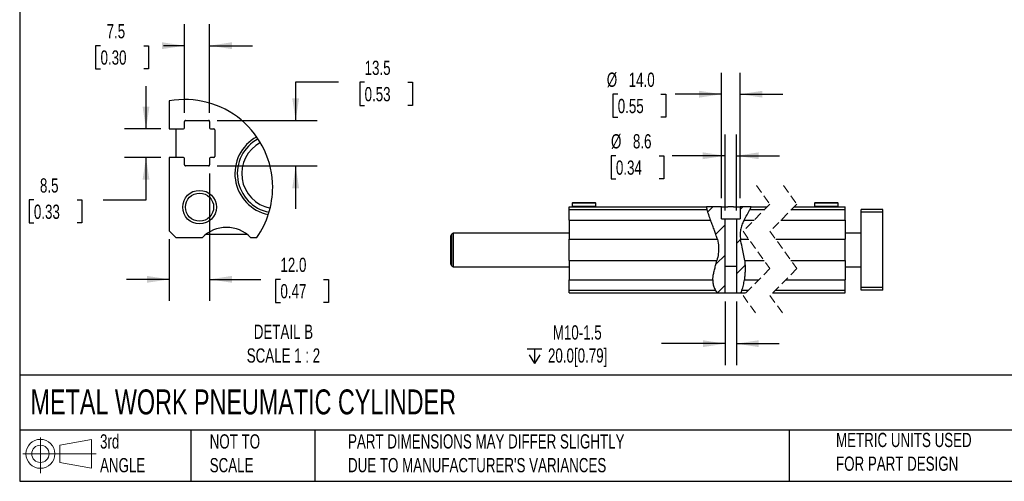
# Model space of a CAD drawing. Header units: millimetres. Extents: x 32 to 1365, y 32 to 1048.
# Tile 1 of 5: x 32 to 763, y 32 to 375. Entities that reach past the tile are written whole.
import ezdxf

# ---------------------------------------------------------------- set-up
doc = ezdxf.new("R2010")
doc.units = ezdxf.units.MM
doc.header["$LTSCALE"] = 5
doc.linetypes.add('SLD-Dashed', pattern=[1.905, 1.27, -0.635])
doc.linetypes.add('SLD-Solid', pattern=[0])
doc.layers.add('DIMENSIONS', color=140, linetype='SLD-Solid', lineweight=25)
doc.layers.add('TEXT', color=140, linetype='SLD-Solid', lineweight=25)
doc.layers.add('HATCH', color=6, linetype='SLD-Solid')
doc.layers.add('SLD-DEFPOINTS', color=7, linetype='Continuous')
doc.styles.add('SLDTEXTSTYLE0', font='TXT', dxfattribs={"width": 0.7})
doc.dimstyles.new('SLDDIMSTYLE0', dxfattribs={"dimtxt": 10.790039, "dimasz": 16.51, "dimexe": 0, "dimexo": 0.0625, "dimgap": 2.69751, "dimtad": 0, "dimtih": 1, "dimtoh": 1, "dimrnd": 1e-09, "dimzin": 4, "dimdsep": 46, "dimtxsty": 'SLDTEXTSTYLE0', "dimsah": 1, "dimcen": 0.09, "dimadec": 0, "dimazin": 1, "dimtfac": 1, "dimtmove": 0, "dimatfit": 0, "dimfxl": 0, "dimfrac": 2, "dimtolj": 1, "dimtzin": 12, "dimarcsym": 0})
doc.dimstyles.new('SLDDIMSTYLE5', dxfattribs={"dimtxt": 10.790039, "dimasz": 16.51, "dimexe": 0, "dimexo": 0.0625, "dimgap": 2.69751, "dimtad": 0, "dimtih": 1, "dimtoh": 1, "dimrnd": 1e-09, "dimzin": 12, "dimdsep": 46, "dimtxsty": 'SLDTEXTSTYLE0', "dimsah": 1, "dimcen": 0.09, "dimadec": 0, "dimazin": 3, "dimtfac": 1, "dimtmove": 0, "dimatfit": 0, "dimfxl": 0, "dimfrac": 2, "dimtolj": 1, "dimtzin": 12, "dimarcsym": 0})
doc.dimstyles.new('SLDDIMSTYLE6', dxfattribs={"dimtxt": 10.790039, "dimasz": 16.51, "dimexe": 0, "dimexo": 0.0625, "dimgap": 2.69751, "dimtad": 0, "dimtih": 1, "dimtoh": 1, "dimlfac": 0.4, "dimrnd": 1e-09, "dimzin": 12, "dimdsep": 46, "dimtxsty": 'SLDTEXTSTYLE0', "dimsah": 1, "dimcen": 0.09, "dimadec": 0, "dimazin": 3, "dimtfac": 1, "dimtmove": 0, "dimatfit": 0, "dimfxl": 0, "dimfrac": 2, "dimtolj": 1, "dimtzin": 12, "dimarcsym": 0})
doc.dimstyles.new('SLDDIMSTYLE7', dxfattribs={"dimtxt": 10.790039, "dimasz": 16.51, "dimexe": 0, "dimexo": 0.0625, "dimgap": 2.69751, "dimtad": 0, "dimtih": 1, "dimtoh": 1, "dimlfac": 0.4, "dimrnd": 1e-09, "dimzin": 4, "dimdsep": 46, "dimtxsty": 'SLDTEXTSTYLE0', "dimsah": 1, "dimcen": 0.09, "dimadec": 0, "dimazin": 1, "dimtfac": 1, "dimtmove": 0, "dimatfit": 0, "dimfxl": 0, "dimfrac": 2, "dimtolj": 1, "dimtzin": 12, "dimarcsym": 0})

# ---------------------------------------------------------------- blocks, each defined once
blk = doc.blocks.new('Block11')
at = {"color": 7, "linetype": 'SLD-Solid', "lineweight": 18}
for p, q in [((12.94, 26.55), (12.94, 0)), ((27.4, 20.84), (50.88, 25.16)), ((50.88, 25.16), (50.88, 3.66)), ((27.4, 7.98), (27.4, 20.84)), ((0, 14.41), (54.37, 14.41)), ((27.4, 7.98), (50.88, 3.66))]:
    blk.add_line(p, q, dxfattribs=at)
for radius in [10.75, 6.43]:
    blk.add_circle((12.94, 14.41), radius, dxfattribs=at)
blk = doc.blocks.new('Block12')
at = {"layer": 'SLD-DEFPOINTS'}
blk.add_blockref('Block11', (0, 0), dxfattribs=at)
blk = doc.blocks.new('SW_SYMBOL_HOLE_DEPTH')
at = {"layer": 'DIMENSIONS', "color": 0}
for p, q in [((0, 4375), (4000, 4375)), ((500, 2775), (2000, 375)), ((2000, 4375), (2000, 375)), ((3500, 2775), (2000, 375))]:
    blk.add_line(p, q, dxfattribs=at)
blk = doc.blocks.new('_D_29')
at = {"layer": 'DIMENSIONS'}
for p, q in [((555.69, 165.37), (555.69, 118.17)), ((564.07, 165.37), (564.07, 118.17)), ((555.69, 134.05), (508.43, 134.05)), ((564.07, 134.05), (595.82, 134.05))]:
    blk.add_line(p, q, dxfattribs=at)
for points in [[(555.69, 134.05), (539.18, 136.59), (539.18, 131.51)], [(564.07, 134.05), (580.58, 131.51), (580.58, 136.59)]]:
    blk.add_solid(points, dxfattribs=at)
at = {"layer": 'DIMENSIONS', "xscale": 0.002688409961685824, "yscale": 0.002688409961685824, "zscale": 0.002688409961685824}
blk.add_blockref('SW_SYMBOL_HOLE_DEPTH', (408.68, 118.33), dxfattribs=at)
at = {"layer": 'DIMENSIONS', "char_height": 10.583, "attachment_point": 1, "style": 'SLDTEXTSTYLE0'}
for s, insert in [('M10-1.5', (427.67, 147.69)), ('20.0[0.79]', (424.11, 130.54))]:
    blk.add_mtext(s, dxfattribs=dict(at, insert=insert))
blk = doc.blocks.new('_D_30')
at = {"layer": 'DIMENSIONS'}
for p, q in [((555.58, 233.07), (555.58, 289.54)), ((564.18, 233.07), (564.18, 289.54)), ((474.56, 273.67), (470.94, 273.67)), ((470.94, 273.67), (470.94, 256.52)), ((506.62, 273.67), (510.25, 273.67)), ((510.25, 273.67), (510.25, 256.52)), ((555.58, 273.67), (516.28, 273.67)), ((564.18, 273.67), (595.93, 273.67)), ((470.94, 256.52), (474.56, 256.52)), ((510.25, 256.52), (506.62, 256.52))]:
    blk.add_line(p, q, dxfattribs=at)
for points in [[(555.58, 273.67), (539.07, 276.21), (539.07, 271.13)], [(564.18, 273.67), (580.69, 271.13), (580.69, 276.21)]]:
    blk.add_solid(points, dxfattribs=at)
at = {"layer": 'DIMENSIONS', "char_height": 10.583, "attachment_point": 1, "style": 'SLDTEXTSTYLE0'}
for s, insert in [('%%c', (470.9, 289.72)), ('8.6', (487.19, 289.72)), ('0.34', (474.56, 270.16))]:
    blk.add_mtext(s, dxfattribs=dict(at, insert=insert))
blk = doc.blocks.new('_D_31')
at = {"layer": 'DIMENSIONS'}
for p, q in [((552.88, 242.07), (552.88, 335.3)), ((566.88, 242.07), (566.88, 335.3)), ((475.92, 319.42), (472.3, 319.42)), ((472.3, 319.42), (472.3, 302.27)), ((507.99, 319.42), (511.61, 319.42)), ((511.61, 319.42), (511.61, 302.27)), ((552.88, 319.42), (518.55, 319.42)), ((566.88, 319.42), (598.63, 319.42)), ((472.3, 302.27), (475.92, 302.27)), ((511.61, 302.27), (507.99, 302.27))]:
    blk.add_line(p, q, dxfattribs=at)
for points in [[(552.88, 319.42), (536.37, 321.96), (536.37, 316.88)], [(566.88, 319.42), (583.39, 316.88), (583.39, 321.96)]]:
    blk.add_solid(points, dxfattribs=at)
at = {"layer": 'DIMENSIONS', "char_height": 10.583, "attachment_point": 1, "style": 'SLDTEXTSTYLE0'}
for s, insert in [('%%c', (467.78, 335.48)), ('14.0', (484.07, 335.48)), ('0.55', (475.92, 315.92))]:
    blk.add_mtext(s, dxfattribs=dict(at, insert=insert))
blk = doc.blocks.new('SW_HATCH_0')
at = {"layer": 'HATCH', "color": 0}
for p, q in [((-22.45, 0), (-26.29, -3.84)), ((0, 0), (-2.04, -2.04)), ((-13.34, -13.34), (-20.2, -20.2)), ((-1.78, -24.23), (-4.74, -27.19)), ((-13.34, -35.79), (-20, -42.45)), ((1.52, -43.38), (-4.85, -49.76)), ((-13.23, -58.13), (-18.97, -63.87))]:
    blk.add_line(p, q, dxfattribs=at)
blk = doc.blocks.new('_D_36')
at = {"layer": 'DIMENSIONS'}
for p, q in [((125.56, 293.61), (125.56, 325.36)), ((136.47, 293.61), (109.68, 293.61)), ((136.47, 272.36), (109.68, 272.36)), ((125.56, 240.87), (125.56, 272.36)), ((42.3, 240.87), (38.67, 240.87)), ((38.67, 240.87), (38.67, 223.72)), ((74.36, 240.87), (77.98, 240.87)), ((77.98, 240.87), (77.98, 223.72)), ((93.81, 240.87), (125.56, 240.87)), ((38.67, 223.72), (42.3, 223.72)), ((77.98, 223.72), (74.36, 223.72))]:
    blk.add_line(p, q, dxfattribs=at)
for points in [[(125.56, 293.61), (128.1, 310.12), (123.02, 310.12)], [(125.56, 272.36), (123.02, 255.85), (128.1, 255.85)]]:
    blk.add_solid(points, dxfattribs=at)
at = {"layer": 'DIMENSIONS', "char_height": 10.583, "attachment_point": 1, "style": 'SLDTEXTSTYLE0'}
for s, insert in [('8.5', (46.79, 256.93)), ('0.33', (42.3, 237.37))]:
    blk.add_mtext(s, dxfattribs=dict(at, insert=insert))
blk = doc.blocks.new('_D_37')
at = {"layer": 'DIMENSIONS'}
for p, q in [((154.07, 305.46), (154.07, 371.35)), ((172.82, 305.46), (172.82, 371.35)), ((91.79, 355.47), (88.17, 355.47)), ((88.17, 355.47), (88.17, 338.32)), ((123.86, 355.47), (127.48, 355.47)), ((127.48, 355.47), (127.48, 338.32)), ((154.07, 355.47), (138.48, 355.47)), ((172.82, 355.47), (204.57, 355.47)), ((88.17, 338.32), (91.79, 338.32)), ((127.48, 338.32), (123.86, 338.32))]:
    blk.add_line(p, q, dxfattribs=at)
for points in [[(154.07, 355.47), (137.56, 358.01), (137.56, 352.93)], [(172.82, 355.47), (189.33, 352.93), (189.33, 358.01)]]:
    blk.add_solid(points, dxfattribs=at)
at = {"layer": 'DIMENSIONS', "char_height": 10.583, "attachment_point": 1, "style": 'SLDTEXTSTYLE0'}
for s, insert in [('7.5', (96.28, 371.53)), ('0.30', (91.79, 351.96))]:
    blk.add_mtext(s, dxfattribs=dict(at, insert=insert))
blk = doc.blocks.new('_D_38')
at = {"layer": 'DIMENSIONS'}
for p, q in [((268.46, 328.26), (236.71, 328.26)), ((236.71, 328.26), (236.71, 299.86)), ((287.91, 328.26), (284.28, 328.26)), ((284.28, 328.26), (284.28, 311.11)), ((319.97, 328.26), (323.59, 328.26)), ((323.59, 328.26), (323.59, 311.11)), ((284.28, 311.11), (287.91, 311.11)), ((323.59, 311.11), (319.97, 311.11)), ((178.42, 299.86), (252.58, 299.86)), ((178.42, 266.11), (252.58, 266.11)), ((236.71, 266.11), (236.71, 234.36))]:
    blk.add_line(p, q, dxfattribs=at)
for points in [[(236.71, 299.86), (239.25, 316.37), (234.17, 316.37)], [(236.71, 266.11), (234.17, 249.6), (239.25, 249.6)]]:
    blk.add_solid(points, dxfattribs=at)
at = {"layer": 'DIMENSIONS', "char_height": 10.583, "attachment_point": 1, "style": 'SLDTEXTSTYLE0'}
for s, insert in [('13.5', (287.91, 344.32)), ('0.53', (287.91, 324.75))]:
    blk.add_mtext(s, dxfattribs=dict(at, insert=insert))
blk = doc.blocks.new('_D_39')
at = {"layer": 'DIMENSIONS'}
for p, q in [((172.82, 260.51), (172.82, 165.98)), ((142.82, 211.64), (142.82, 165.98)), ((142.82, 181.85), (111.07, 181.85)), ((172.82, 181.85), (210.78, 181.85)), ((225.4, 181.85), (221.77, 181.85)), ((221.77, 181.85), (221.77, 164.7)), ((257.46, 181.85), (261.08, 181.85)), ((261.08, 181.85), (261.08, 164.7)), ((221.77, 164.7), (225.4, 164.7)), ((261.08, 164.7), (257.46, 164.7))]:
    blk.add_line(p, q, dxfattribs=at)
for points in [[(142.82, 181.85), (126.31, 184.39), (126.31, 179.31)], [(172.82, 181.85), (189.33, 179.31), (189.33, 184.39)]]:
    blk.add_solid(points, dxfattribs=at)
at = {"layer": 'DIMENSIONS', "char_height": 10.583, "attachment_point": 1, "style": 'SLDTEXTSTYLE0'}
for s, insert in [('12.0', (225.4, 197.91)), ('0.47', (225.4, 178.35))]:
    blk.add_mtext(s, dxfattribs=dict(at, insert=insert))

msp = doc.modelspace()

# ---------------------------------------------------------------- linework, layer by layer
for p, q in [((142.82, 314.454), (142.82, 293.613)), ((154.82, 299.863), (172.07, 299.863)), ((142.82, 293.613), (153.32, 293.613)), ((147.82, 293.613), (147.82, 272.363)), ((154.07, 294.363), (154.07, 299.113)), ((172.82, 299.113), (172.82, 294.363)), ((173.57, 293.613), (175.82, 293.613)), ((176.57, 292.863), (176.57, 273.113)), ((153.32, 272.363), (142.82, 272.363)), ((142.82, 272.363), (142.82, 217.988)), ((154.07, 266.863), (154.07, 271.613)), ((172.82, 271.613), (172.82, 266.863)), ((175.82, 272.363), (173.57, 272.363)), ((172.07, 266.113), (154.82, 266.113)), ((439.88, 233.72), (439.88, 235.72)), ((439.88, 235.72), (541.792, 235.72)), ((442.33, 238.72), (442.03, 238.42)), ((442.03, 238.42), (442.03, 236.02)), ((459.73, 238.42), (442.03, 238.42)), ((442.03, 236.02), (442.33, 235.72)), ((459.73, 236.02), (442.03, 236.02)), ((459.43, 238.72), (442.33, 238.72)), ((459.73, 238.42), (459.43, 238.72)), ((459.43, 235.72), (459.73, 236.02)), ((459.73, 236.02), (459.73, 238.42)), ((552.88, 235.72), (541.792, 235.72)), ((552.88, 226.72), (552.88, 235.72)), ((552.88, 235.72), (557.761, 235.72)), ((561.999, 235.72), (566.88, 235.72)), ((566.88, 235.72), (566.88, 226.72)), ((575.003, 235.72), (566.88, 235.72)), ((575.003, 235.72), (586.997, 235.72)), ((606.997, 235.72), (644.788, 235.72)), ((622.238, 238.72), (621.938, 238.42)), ((621.938, 238.42), (621.938, 236.02)), ((639.638, 238.42), (621.938, 238.42)), ((621.938, 236.02), (622.238, 235.72)), ((639.638, 236.02), (621.938, 236.02)), ((639.338, 238.72), (622.238, 238.72)), ((639.638, 238.42), (639.338, 238.72)), ((639.338, 235.72), (639.638, 236.02)), ((639.638, 236.02), (639.638, 238.42)), ((644.788, 233.72), (644.788, 235.72)), ((439.88, 225.861), (439.88, 233.72)), ((439.88, 233.72), (542.16, 233.72)), ((552.88, 226.72), (555.58, 226.72)), ((555.58, 191.72), (555.58, 226.72)), ((555.58, 226.72), (564.18, 226.72)), ((564.18, 226.72), (564.18, 191.72)), ((564.18, 226.72), (566.88, 226.72)), ((574.063, 233.72), (584.997, 233.72)), ((604.997, 233.72), (644.788, 233.72)), ((644.788, 225.861), (644.788, 233.72)), ((672.788, 233.72), (656.788, 233.72)), ((656.788, 231.72), (656.788, 233.72)), ((672.788, 231.72), (656.788, 231.72)), ((656.788, 175.72), (656.788, 231.72)), ((672.788, 231.72), (672.788, 233.72)), ((672.788, 175.72), (672.788, 231.72)), ((439.88, 225.861), (439.88, 211.579)), ((439.88, 225.861), (544.748, 225.861)), ((569.713, 225.861), (577.138, 225.861)), ((597.138, 225.861), (644.788, 225.861)), ((644.788, 225.861), (644.788, 211.579)), ((142.82, 217.988), (147.82, 212.988)), ((147.82, 212.988), (167.468, 212.988)), ((170.322, 215.488), (200.319, 215.488)), ((203.173, 212.988), (207.948, 212.988)), ((351.88, 193.241), (351.88, 214.199)), ((353.88, 216.22), (352.63, 215.498)), ((352.63, 191.942), (352.63, 215.498)), ((439.88, 216.22), (353.88, 216.22)), ((353.88, 191.22), (353.88, 216.22)), ((656.788, 216.22), (644.788, 216.22)), ((439.88, 211.579), (549.905, 211.579)), ((439.88, 195.861), (439.88, 211.579)), ((567.131, 211.579), (573.296, 211.579)), ((593.296, 211.579), (644.788, 211.579)), ((644.788, 195.861), (644.788, 211.579)), ((352.63, 191.942), (353.88, 191.22)), ((353.88, 191.22), (439.88, 191.22)), ((439.88, 195.861), (439.88, 181.579)), ((439.88, 195.861), (549.589, 195.861)), ((555.58, 191.72), (555.692, 191.72)), ((555.692, 171.72), (555.692, 191.72)), ((555.692, 191.72), (564.068, 191.72)), ((564.068, 191.72), (564.068, 171.72)), ((564.068, 191.72), (564.18, 191.72)), ((570.183, 195.861), (584.573, 195.861)), ((604.573, 195.861), (644.788, 195.861)), ((644.788, 195.861), (644.788, 181.579)), ((644.788, 191.22), (656.788, 191.22)), ((439.88, 181.579), (546.509, 181.579)), ((439.88, 173.72), (439.88, 181.579)), ((569.933, 181.579), (580.731, 181.579)), ((600.731, 181.579), (644.788, 181.579)), ((644.788, 173.72), (644.788, 181.579)), ((672.788, 175.72), (656.788, 175.72)), ((656.788, 173.72), (656.788, 175.72)), ((672.788, 173.72), (672.788, 175.72)), ((439.88, 173.72), (548.504, 173.72)), ((439.88, 171.72), (439.88, 173.72)), ((439.88, 171.72), (550.081, 171.72)), ((550.081, 171.72), (548.504, 173.72)), ((550.081, 171.72), (555.692, 171.72)), ((555.692, 171.72), (564.068, 171.72)), ((564.068, 171.72), (567.301, 171.72)), ((568.137, 173.72), (567.301, 171.72)), ((567.301, 171.72), (570.872, 171.72)), ((568.137, 173.72), (572.872, 173.72)), ((590.872, 171.72), (644.788, 171.72)), ((592.872, 173.72), (644.788, 173.72)), ((644.788, 171.72), (644.788, 173.72)), ((672.788, 173.72), (656.788, 173.72))]:
    msp.add_line(p, q)
at = {"color": 7, "linetype": 'SLD-Dashed', "lineweight": 18}
for p, q in [((578.935, 251.595), (588.935, 237.657)), ((598.935, 251.595), (608.935, 237.657)), ((588.935, 237.657), (568.935, 217.657)), ((608.935, 237.657), (588.935, 217.657)), ((568.935, 217.657), (588.935, 189.782)), ((588.935, 217.657), (608.935, 189.782)), ((588.935, 189.782), (568.935, 169.782)), ((608.935, 189.782), (588.935, 169.782)), ((568.935, 169.782), (578.935, 155.845)), ((588.935, 169.782), (598.935, 155.845))]:
    msp.add_line(p, q, dxfattribs=at)
for radius in [12.5, 10.47]:
    msp.add_circle((165.32, 235.488), radius)
for centre, radius, start, end in [((154.82, 299.113), 0.75, 89.999788, 179.999856), ((172.07, 299.113), 0.75, 0.000144, 90.000212), ((153.32, 294.363), 0.75, 270.000039, 359.999249), ((173.57, 294.363), 0.75, 180.000751, 269.999961), ((175.82, 292.863), 0.75, 0.000039, 89.999961), ((222.683, 260.453), 31.109, 118.643502, 258.360271), ((222.692, 260.49), 29.318, 118.352202, 258.709979), ((222.699, 260.445), 26.073, 117.846042, 259.140883), ((153.32, 271.613), 0.75, 0.000751, 89.999961), ((173.57, 271.613), 0.75, 90.000039, 179.999249), ((175.82, 273.113), 0.75, 270.000039, 359.999961), ((154.82, 266.863), 0.75, 180.000144, 270.000212), ((172.07, 266.863), 0.75, 269.999788, 359.999856), ((185.32, 195.487), 25, 44.43046, 135.56954), ((353.381, 214.199), 1.5, 120.00085, 179.998819), ((353.381, 193.241), 1.5, 180.00115, 239.999216)]:
    msp.add_arc(centre, radius, start, end)
for points, knots in [([(541.792, 235.72), (541.797, 235.683), (541.817, 235.539), (541.863, 235.232), (541.943, 234.759), (542.045, 234.235), (542.125, 233.877), (542.16, 233.72)], [0, 0, 0, 0, 0.0550063, 0.2136951, 0.4582513, 0.7632836, 1, 1, 1, 1]), ([(561.999, 235.72), (561.335, 235.707), (559.922, 235.679), (558.509, 235.706), (557.761, 235.72)], [0, 0, 0, 0, 0.47062864, 1, 1, 1, 1]), ([(574.063, 233.72), (574.184, 233.958), (574.411, 234.408), (574.693, 235.007), (574.881, 235.431), (574.972, 235.646), (575.001, 235.715), (575.003, 235.72)], [0, 0, 0, 0, 0.3627116, 0.6838963, 0.8981559, 0.9925757, 1, 1, 1, 1]), ([(542.16, 233.72), (542.504, 232.443), (543.224, 229.777), (544.226, 227.202), (544.748, 225.861)], [0, 0, 0, 0, 0.47883158, 1, 1, 1, 1]), ([(569.713, 225.861), (570.454, 227.202), (571.901, 229.823), (573.354, 232.442), (574.063, 233.72)], [0, 0, 0, 0, 0.5117849, 1, 1, 1, 1]), ([(549.905, 211.579), (549.656, 212.486), (549.114, 214.454), (548.036, 217.516), (546.985, 220.24), (546.097, 222.468), (545.418, 224.157), (544.977, 225.278), (544.748, 225.861)], [0, 0, 0, 0, 0.1857144, 0.4028231, 0.6405785, 0.762235, 0.8762177, 1, 1, 1, 1]), ([(569.713, 225.861), (569.245, 224.913), (568.512, 223.428), (567.74, 221.281), (567.14, 219.011), (566.836, 216.336), (566.889, 213.684), (567.063, 212.168), (567.131, 211.579)], [0, 0, 0, 0, 0.2143415, 0.3359059, 0.4625728, 0.6903646, 0.879621, 1, 1, 1, 1]), ([(549.905, 211.579), (550.286, 209.759), (551.022, 206.236), (550.711, 200.894), (549.962, 197.532), (549.589, 195.861)], [0, 0, 0, 0, 0.349744, 0.6768111, 1, 1, 1, 1]), ([(570.183, 195.861), (569.955, 197.493), (569.492, 200.805), (568.127, 205.975), (567.481, 209.611), (567.131, 211.579)], [0, 0, 0, 0, 0.3084561, 0.6257451, 1, 1, 1, 1]), ([(546.509, 181.579), (546.575, 182.449), (546.719, 184.347), (547.343, 187.298), (548.15, 190.449), (548.945, 193.319), (549.404, 195.131), (549.589, 195.861)], [0, 0, 0, 0, 0.1787534, 0.3897081, 0.6169016, 0.845601, 1, 1, 1, 1]), ([(570.183, 195.861), (570.268, 194.96), (570.454, 192.994), (570.52, 189.911), (570.423, 186.706), (570.219, 183.915), (570.013, 182.235), (569.933, 181.579)], [0, 0, 0, 0, 0.189614, 0.4138035, 0.6454704, 0.8614065, 1, 1, 1, 1]), ([(546.509, 181.579), (546.51, 180.775), (546.512, 179.018), (547.068, 176.287), (548.02, 174.586), (548.504, 173.72)], [0, 0, 0, 0, 0.2929216, 0.6401661, 1, 1, 1, 1]), ([(568.137, 173.72), (568.531, 174.977), (569.336, 177.549), (569.731, 180.215), (569.933, 181.579)], [0, 0, 0, 0, 0.4886058, 1, 1, 1, 1])]:
    msp.add_open_spline(points, degree=3, knots=knots)
at = {"layer": 'SLD-DEFPOINTS'}
for start, end in [(359.999995, 100.212392), (325.177849, 359.999998)]:
    msp.add_arc((154.388, 250.244), 65.244, start, end, dxfattribs=at)
at = {"layer": 'TEXT'}
for p, q in [((31.75, 1047.75), (31.75, 31.75)), ((1365.25, 110.631), (31.75, 110.631)), ((1365.25, 69.85), (31.75, 69.85)), ((158.75, 69.85), (158.75, 31.75)), ((251.058, 69.85), (251.058, 31.75)), ((603.232, 69.85), (603.232, 31.75)), ((31.75, 31.75), (1365.25, 31.75))]:
    msp.add_line(p, q, dxfattribs=at)

# ---------------------------------------------------------------- block references
at = {"layer": 'HATCH'}
msp.add_blockref('SW_HATCH_0', (568.923, 235.72), dxfattribs=at)
at = {"layer": 'SLD-DEFPOINTS'}
msp.add_blockref('Block12', (34.19, 37.769), dxfattribs=at)

# ---------------------------------------------------------------- texts
at = {"layer": 'TEXT', "style": 'SLDTEXTSTYLE0'}
for s, insert, char_height, attachment_point in [('DETAIL B^JSCALE 1 : 2', (227.633, 148.183), 10.58333, 2), ('METAL WORK PNEUMATIC CYLINDER', (39.829, 100.032), 18.52083, 1), ('3rd^JANGLE', (91.411, 66.688), 10.5833, 1), ('NOT TO^JSCALE', (172.876, 66.688), 10.58333, 1), ("PART DIMENSIONS MAY DIFFER SLIGHTLY ^JDUE TO MANUFACTURER'S VARIANCES", (275.596, 66.704), 10.58333, 1), ('METRIC UNITS USED ^JFOR PART DESIGN', (638.022, 67.779), 10.58333, 1)]:
    msp.add_mtext(s, dxfattribs=dict(at, insert=insert, char_height=char_height, attachment_point=attachment_point))

# ---------------------------------------------------------------- dimensions: what is measured, and where the dimension line sits
at = {"layer": 'DIMENSIONS'}
for base, p1, p2, dimstyle, picture, middle in [((172.82, 355.471), (154.07, 299.113), (172.82, 299.113), 'SLDDIMSTYLE6', '_D_37', (107.826, 355.471)), ((142.82, 181.853), (172.82, 266.863), (142.82, 217.988), 'SLDDIMSTYLE7', '_D_39', (241.429, 181.853))]:
    dim = msp.add_linear_dim(base=base, p1=p1, p2=p2, dimstyle=dimstyle, dxfattribs=at)
    dim.commit()
    dim.dimension.update_dxf_attribs({"geometry": picture, "text_midpoint": middle, "dimtype": 160})
for base, p1, p2, picture, middle in [((236.709, 266.113), (172.07, 299.863), (172.07, 266.113), '_D_38', (236.709, 328.259)), ((125.559, 293.613), (142.82, 272.363), (142.82, 293.613), '_D_36', (125.559, 240.872))]:
    dim = msp.add_linear_dim(base=base, p1=p1, p2=p2, angle=90, dimstyle='SLDDIMSTYLE6', dxfattribs=at)
    dim.commit()
    dim.dimension.update_dxf_attribs({"geometry": picture, "text_midpoint": middle, "dimtype": 160})
for base, p1, p2, text, dimstyle, picture, middle in [((566.88, 319.422), (552.88, 235.72), (566.88, 235.72), '%%c<>', 'SLDDIMSTYLE0', '_D_31', (491.955, 319.422)), ((564.18, 273.667), (555.58, 226.72), (564.18, 226.72), '%%c<>', 'SLDDIMSTYLE5', '_D_30', (490.591, 273.667)), ((564.068, 134.047), (555.692, 171.72), (564.068, 171.72), 'M10-1.5\\P{\\fGDT;x}20.0[0.79] ', 'SLDDIMSTYLE5', '_D_29', (457.344, 134.047))]:
    dim = msp.add_linear_dim(base=base, p1=p1, p2=p2, text=text, dimstyle=dimstyle, dxfattribs=at)
    dim.commit()
    dim.dimension.update_dxf_attribs({"geometry": picture, "text_midpoint": middle, "dimtype": 160})

doc.saveas('drawing.dxf')
